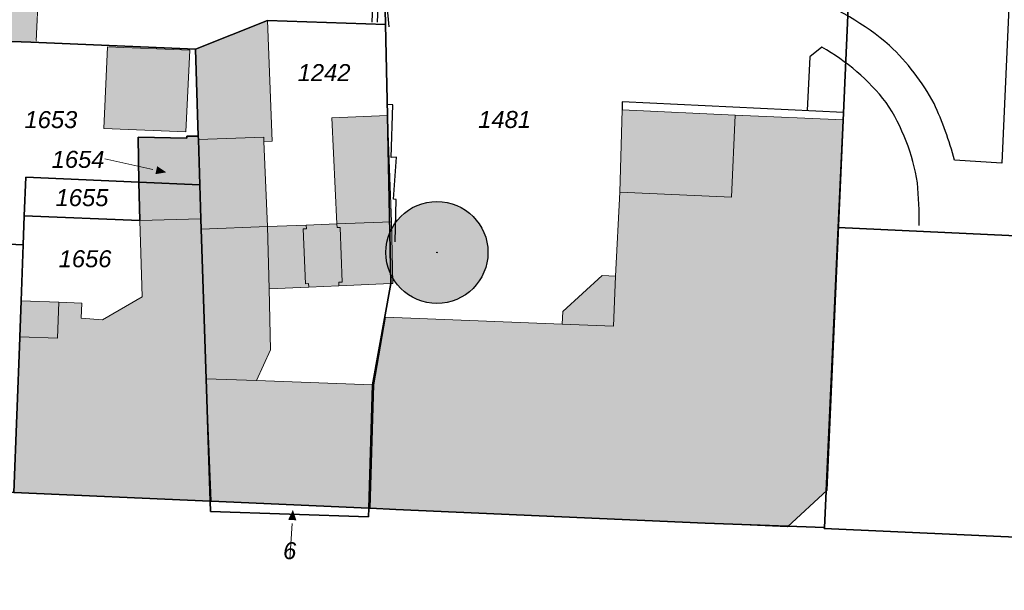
# Model space of a CAD drawing. Header units: metres. Extents: x 32338650 to 32340431, y 5701793 to 5703325.
# Tile 25 of 256: x 32339083 to 32339156, y 5702376 to 5702418. Entities that reach past the tile are written whole.
import ezdxf

# ---------------------------------------------------------------- set-up
doc = ezdxf.new("R2010")
doc.units = ezdxf.units.M
doc.header["$LTSCALE"] = 0.1
doc.layers.add('Keine', color=7, linetype='Continuous', lineweight=9)
for name, color, linetype, lineweight, true_color in [('LPB-BE-Flurstück_Grenze', 7, 'Continuous', 70, 0x004c99), ('LPB-BE-Flurstück_Nummer', 7, 'Continuous', 70, 0x004c99), ('LPB-BE-Gebäude', 7, 'Continuous', 70, 0x004c99), ('LPB-BE-Materialtrennung', 7, 'Continuous', 70, 0x004c99), ('LPB-BE-Straße', 7, 'Continuous', 70, 0x004c99), ('LPB-BE-Zaun', 7, 'Continuous', 70, 0x004c99), ('LPB-VEG-Baum_Bestand', 9, 'Continuous', 13, 0x808080)]:
    doc.layers.add(name, color=color, linetype=linetype, lineweight=lineweight, true_color=true_color)
doc.styles.add('Arial (italic)', font='ariali.ttf')

# ---------------------------------------------------------------- blocks, each defined once
blk = doc.blocks.new('2004')
at = {"layer": 'Keine', "color": 7, "linetype": 'Continuous'}
blk.add_solid([(0, 0), (0.75, -0.3), (0.75, 0.3)], dxfattribs=at)

msp = doc.modelspace()

# ---------------------------------------------------------------- hatches: boundary and pattern name
at = {"layer": 'LPB-BE-Gebäude', "linetype": 'Continuous', "lineweight": 0, "true_color": 0xc7c8ca}
h = msp.add_hatch(color=9, dxfattribs=at)
edge = h.paths.add_edge_path()
edge.add_line((32339068.458, 5702417.117), (32339084.353, 5702416.4232))
edge.add_line((32339084.353, 5702416.4232), (32339084.353, 5702416.611))
edge.add_line((32339084.353, 5702416.611), (32339084.48371, 5702416.611))
edge.add_line((32339084.48371, 5702416.611), (32339084.55646, 5702418.20501))
edge.add_arc((32339084.558, 5702418.305), 0.1, 177.3864593, 269.1202358, ccw=False)
edge.add_arc((32339084.558, 5702418.305), 0.1, 85.6529203, 177.3865505, ccw=False)
edge.add_line((32339084.56558, 5702418.40471), (32339085.08613, 5702429.809))
edge.add_arc((32339085.086, 5702429.909), 0.1, 177.38651, 270.0742229, ccw=False)
edge.add_arc((32339085.086, 5702429.909), 0.1, 84.6988971, 177.3865437, ccw=False)
edge.add_line((32339085.09524, 5702430.00857), (32339085.15176, 5702431.24688))
edge.add_line((32339085.15176, 5702431.24688), (32339086.952, 5702431.16471))
edge.add_line((32339086.952, 5702431.16471), (32339086.952, 5702431.284))
edge.add_line((32339086.952, 5702431.284), (32339087.07866, 5702431.284))
edge.add_line((32339087.07866, 5702431.284), (32339087.20003, 5702433.69514))
edge.add_arc((32339087.206, 5702433.82), 0.125, 177.1181868, 267.263877, ccw=False)
edge.add_arc((32339087.206, 5702433.82), 0.125, 86.97249, 177.1181884, ccw=False)
edge.add_line((32339087.2126, 5702433.94483), (32339087.37571, 5702437.185))
edge.add_line((32339087.37571, 5702437.185), (32339087.257, 5702437.185))
edge.add_line((32339087.257, 5702437.185), (32339087.257, 5702437.31322))
edge.add_line((32339087.257, 5702437.31322), (32339085.541, 5702437.42114))
edge.add_line((32339085.541, 5702437.42114), (32339085.541, 5702437.304))
edge.add_line((32339085.541, 5702437.304), (32339085.291, 5702437.304))
edge.add_line((32339085.291, 5702437.304), (32339085.291, 5702437.554))
edge.add_line((32339085.291, 5702437.554), (32339085.4218, 5702437.554))
edge.add_line((32339085.4218, 5702437.554), (32339085.63549, 5702442.15963))
edge.add_arc((32339085.648, 5702442.284), 0.125, 177.3435202, 264.2547648, ccw=False)
edge.add_arc((32339085.648, 5702442.284), 0.125, 90.4323299, 177.3436061, ccw=False)
edge.add_line((32339085.64706, 5702442.409), (32339086.23157, 5702455.007))
edge.add_line((32339086.23157, 5702455.007), (32339086.117, 5702455.007))
edge.add_line((32339086.117, 5702455.007), (32339086.117, 5702455.13772))
edge.add_line((32339086.117, 5702455.13772), (32339070.443, 5702455.85499))
edge.add_line((32339070.443, 5702455.85499), (32339070.443, 5702455.688))
edge.add_line((32339070.443, 5702455.688), (32339070.23947, 5702455.688))
edge.add_line((32339070.23947, 5702455.688), (32339068.458, 5702417.117))
h = msp.add_hatch(color=9, dxfattribs=at)
edge = h.paths.add_edge_path()
edge.add_line((32339068.458, 5702417.117), (32339084.353, 5702416.4232))
edge.add_line((32339084.353, 5702416.4232), (32339084.353, 5702416.611))
edge.add_line((32339084.353, 5702416.611), (32339084.48371, 5702416.611))
edge.add_line((32339084.48371, 5702416.611), (32339084.55646, 5702418.20501))
edge.add_arc((32339084.558, 5702418.305), 0.1, 177.3864593, 269.1202358, ccw=False)
edge.add_arc((32339084.558, 5702418.305), 0.1, 85.6529203, 177.3865505, ccw=False)
edge.add_line((32339084.56558, 5702418.40471), (32339085.08613, 5702429.809))
edge.add_arc((32339085.086, 5702429.909), 0.1, 177.38651, 270.0742229, ccw=False)
edge.add_arc((32339085.086, 5702429.909), 0.1, 84.6988971, 177.3865437, ccw=False)
edge.add_line((32339085.09524, 5702430.00857), (32339085.15176, 5702431.24688))
edge.add_line((32339085.15176, 5702431.24688), (32339086.952, 5702431.16471))
edge.add_line((32339086.952, 5702431.16471), (32339086.952, 5702431.284))
edge.add_line((32339086.952, 5702431.284), (32339087.07866, 5702431.284))
edge.add_line((32339087.07866, 5702431.284), (32339087.20003, 5702433.69514))
edge.add_arc((32339087.206, 5702433.82), 0.125, 177.1181868, 267.263877, ccw=False)
edge.add_arc((32339087.206, 5702433.82), 0.125, 86.97249, 177.1181884, ccw=False)
edge.add_line((32339087.2126, 5702433.94483), (32339087.37571, 5702437.185))
edge.add_line((32339087.37571, 5702437.185), (32339087.257, 5702437.185))
edge.add_line((32339087.257, 5702437.185), (32339087.257, 5702437.31322))
edge.add_line((32339087.257, 5702437.31322), (32339085.541, 5702437.42114))
edge.add_line((32339085.541, 5702437.42114), (32339085.541, 5702437.304))
edge.add_line((32339085.541, 5702437.304), (32339085.291, 5702437.304))
edge.add_line((32339085.291, 5702437.304), (32339085.291, 5702437.554))
edge.add_line((32339085.291, 5702437.554), (32339085.4218, 5702437.554))
edge.add_line((32339085.4218, 5702437.554), (32339085.63549, 5702442.15963))
edge.add_arc((32339085.648, 5702442.284), 0.125, 177.3435202, 264.2547648, ccw=False)
edge.add_arc((32339085.648, 5702442.284), 0.125, 90.4323299, 177.3436061, ccw=False)
edge.add_line((32339085.64706, 5702442.409), (32339086.23157, 5702455.007))
edge.add_line((32339086.23157, 5702455.007), (32339086.117, 5702455.007))
edge.add_line((32339086.117, 5702455.007), (32339086.117, 5702455.13772))
edge.add_line((32339086.117, 5702455.13772), (32339070.443, 5702455.85499))
edge.add_line((32339070.443, 5702455.85499), (32339070.443, 5702455.688))
edge.add_line((32339070.443, 5702455.688), (32339070.23947, 5702455.688))
edge.add_line((32339070.23947, 5702455.688), (32339068.458, 5702417.117))
for points in [[(32339101.214, 5702409.116), (32339101.826, 5702409.151), (32339101.489, 5702418.022), (32339096.179, 5702415.908), (32339096.387, 5702409.521), (32339096.395, 5702409.275), (32339101.197, 5702409.427), (32339101.214, 5702409.116)], [(32339101.214, 5702409.116), (32339101.826, 5702409.151), (32339101.489, 5702418.022), (32339096.179, 5702415.908), (32339096.387, 5702409.521), (32339096.395, 5702409.275), (32339101.197, 5702409.427), (32339101.214, 5702409.116)], [(32339089.44, 5702410.078), (32339095.481, 5702409.837), (32339095.762, 5702415.834), (32339089.714, 5702416.07), (32339089.44, 5702410.078)], [(32339089.44, 5702410.078), (32339095.481, 5702409.837), (32339095.762, 5702415.834), (32339089.714, 5702416.07), (32339089.44, 5702410.078)], [(32339127.557, 5702411.44), (32339127.37, 5702405.4), (32339135.59, 5702405.012), (32339135.84902, 5702411.06474), (32339127.557, 5702411.44)], [(32339127.557, 5702411.44), (32339127.37, 5702405.4), (32339135.59, 5702405.012), (32339135.84902, 5702411.06474), (32339127.557, 5702411.44)], [(32339106.219, 5702410.862), (32339106.58, 5702403.061), (32339110.589, 5702403.217), (32339110.289, 5702411.025), (32339106.219, 5702410.862)], [(32339106.219, 5702410.862), (32339106.58, 5702403.061), (32339110.589, 5702403.217), (32339110.289, 5702411.025), (32339106.219, 5702410.862)], [(32339109.016, 5702382.144), (32339110.913, 5702382.057), (32339133.638, 5702381.053), (32339139.701, 5702380.784), (32339142.623, 5702383.466), (32339143.82, 5702410.704), (32339135.84902, 5702411.06474), (32339135.59, 5702405.012), (32339127.37, 5702405.4), (32339127.067, 5702399.217), (32339126.906, 5702395.531), (32339123.139, 5702395.676), (32339110.161, 5702396.189), (32339109.297, 5702391.22), (32339109.016, 5702382.144)], [(32339109.016, 5702382.144), (32339110.913, 5702382.057), (32339133.638, 5702381.053), (32339139.701, 5702380.784), (32339142.623, 5702383.466), (32339143.82, 5702410.704), (32339135.84902, 5702411.06474), (32339135.59, 5702405.012), (32339127.37, 5702405.4), (32339127.067, 5702399.217), (32339126.906, 5702395.531), (32339123.139, 5702395.676), (32339110.161, 5702396.189), (32339109.297, 5702391.22), (32339109.016, 5702382.144)], [(32339091.961, 5702409.436), (32339092.025, 5702406.131), (32339092.09, 5702403.316), (32339096.584, 5702403.431), (32339096.503, 5702405.937), (32339096.395, 5702409.275), (32339096.387, 5702409.521), (32339095.556, 5702409.499), (32339095.56, 5702409.358), (32339091.961, 5702409.436)], [(32339091.961, 5702409.436), (32339092.025, 5702406.131), (32339092.09, 5702403.316), (32339096.584, 5702403.431), (32339096.503, 5702405.937), (32339096.395, 5702409.275), (32339096.387, 5702409.521), (32339095.556, 5702409.499), (32339095.56, 5702409.358), (32339091.961, 5702409.436)], [(32339096.609, 5702402.68), (32339101.469, 5702402.871), (32339101.214, 5702409.116), (32339101.197, 5702409.427), (32339096.395, 5702409.275), (32339096.503, 5702405.937), (32339096.584, 5702403.431), (32339096.609, 5702402.68)], [(32339104.508, 5702398.402), (32339104.499, 5702398.673), (32339104.278, 5702398.662), (32339104.103, 5702402.683), (32339104.333, 5702402.693), (32339104.325, 5702402.974), (32339101.469, 5702402.871), (32339101.214, 5702409.116), (32339101.197, 5702409.427), (32339096.395, 5702409.275), (32339096.503, 5702405.937), (32339096.584, 5702403.431), (32339096.609, 5702402.68), (32339096.967, 5702391.668), (32339097.349, 5702382.664), (32339108.916, 5702382.149), (32339109.016, 5702382.144), (32339109.297, 5702391.22), (32339109.197, 5702391.224), (32339100.674, 5702391.544), (32339101.708, 5702393.804), (32339101.59, 5702398.272), (32339104.508, 5702398.402)], [(32339096.609, 5702402.68), (32339101.469, 5702402.871), (32339101.214, 5702409.116), (32339101.197, 5702409.427), (32339096.395, 5702409.275), (32339096.503, 5702405.937), (32339096.584, 5702403.431), (32339096.609, 5702402.68)], [(32339104.508, 5702398.402), (32339104.499, 5702398.673), (32339104.278, 5702398.662), (32339104.103, 5702402.683), (32339104.333, 5702402.693), (32339104.325, 5702402.974), (32339101.469, 5702402.871), (32339101.214, 5702409.116), (32339101.197, 5702409.427), (32339096.395, 5702409.275), (32339096.503, 5702405.937), (32339096.584, 5702403.431), (32339096.609, 5702402.68), (32339096.967, 5702391.668), (32339097.349, 5702382.664), (32339108.916, 5702382.149), (32339109.016, 5702382.144), (32339109.297, 5702391.22), (32339109.197, 5702391.224), (32339100.674, 5702391.544), (32339101.708, 5702393.804), (32339101.59, 5702398.272), (32339104.508, 5702398.402)], [(32339097.349, 5702382.664), (32339096.967, 5702391.668), (32339096.609, 5702402.68), (32339096.584, 5702403.431), (32339092.09, 5702403.316), (32339092.27, 5702397.694), (32339089.359, 5702396.002), (32339087.792, 5702396.117), (32339087.828, 5702397.226), (32339086.14, 5702397.295), (32339083.362, 5702397.4), (32339083.264, 5702394.761), (32339083.261, 5702394.682), (32339082.825, 5702383.31), (32339097.259, 5702382.667), (32339097.349, 5702382.664)], [(32339097.349, 5702382.664), (32339096.967, 5702391.668), (32339096.609, 5702402.68), (32339096.584, 5702403.431), (32339092.09, 5702403.316), (32339092.27, 5702397.694), (32339089.359, 5702396.002), (32339087.792, 5702396.117), (32339087.828, 5702397.226), (32339086.14, 5702397.295), (32339083.362, 5702397.4), (32339083.264, 5702394.761), (32339083.261, 5702394.682), (32339082.825, 5702383.31), (32339097.259, 5702382.667), (32339097.349, 5702382.664)], [(32339106.975, 5702398.772), (32339106.724, 5702398.762), (32339106.733, 5702398.501), (32339110.553, 5702398.675), (32339110.703, 5702398.678), (32339110.589, 5702403.217), (32339106.58, 5702403.061), (32339106.589, 5702402.791), (32339106.819, 5702402.801), (32339106.975, 5702398.772)], [(32339106.975, 5702398.772), (32339106.724, 5702398.762), (32339106.733, 5702398.501), (32339110.553, 5702398.675), (32339110.703, 5702398.678), (32339110.589, 5702403.217), (32339106.58, 5702403.061), (32339106.589, 5702402.791), (32339106.819, 5702402.801), (32339106.975, 5702398.772)], [(32339096.609, 5702402.68), (32339096.967, 5702391.668), (32339100.674, 5702391.544), (32339101.708, 5702393.804), (32339101.59, 5702398.272), (32339101.469, 5702402.871), (32339096.609, 5702402.68)], [(32339096.609, 5702402.68), (32339096.967, 5702391.668), (32339100.674, 5702391.544), (32339101.708, 5702393.804), (32339101.59, 5702398.272), (32339101.469, 5702402.871), (32339096.609, 5702402.68)], [(32339101.469, 5702402.871), (32339101.59, 5702398.272), (32339104.508, 5702398.402), (32339104.499, 5702398.673), (32339104.278, 5702398.662), (32339104.103, 5702402.683), (32339104.333, 5702402.693), (32339104.325, 5702402.974), (32339101.469, 5702402.871)], [(32339101.469, 5702402.871), (32339101.59, 5702398.272), (32339104.508, 5702398.402), (32339104.499, 5702398.673), (32339104.278, 5702398.662), (32339104.103, 5702402.683), (32339104.333, 5702402.693), (32339104.325, 5702402.974), (32339101.469, 5702402.871)], [(32339104.333, 5702402.693), (32339104.103, 5702402.683), (32339104.278, 5702398.662), (32339104.499, 5702398.673), (32339104.508, 5702398.402), (32339106.733, 5702398.501), (32339106.724, 5702398.762), (32339106.975, 5702398.772), (32339106.819, 5702402.801), (32339106.589, 5702402.791), (32339106.58, 5702403.061), (32339104.325, 5702402.974), (32339104.333, 5702402.693)], [(32339104.333, 5702402.693), (32339104.103, 5702402.683), (32339104.278, 5702398.662), (32339104.499, 5702398.673), (32339104.508, 5702398.402), (32339106.733, 5702398.501), (32339106.724, 5702398.762), (32339106.975, 5702398.772), (32339106.819, 5702402.801), (32339106.589, 5702402.791), (32339106.58, 5702403.061), (32339104.325, 5702402.974), (32339104.333, 5702402.693)], [(32339123.139, 5702395.676), (32339126.906, 5702395.531), (32339127.067, 5702399.217), (32339126.068, 5702399.258), (32339123.178, 5702396.625), (32339123.139, 5702395.676)], [(32339123.139, 5702395.676), (32339126.906, 5702395.531), (32339127.067, 5702399.217), (32339126.068, 5702399.258), (32339123.178, 5702396.625), (32339123.139, 5702395.676)], [(32339083.264, 5702394.761), (32339086.031, 5702394.648), (32339086.14, 5702397.295), (32339083.362, 5702397.4), (32339083.264, 5702394.761)], [(32339083.264, 5702394.761), (32339086.031, 5702394.648), (32339086.14, 5702397.295), (32339083.362, 5702397.4), (32339083.264, 5702394.761)]]:
    msp.add_hatch(color=9, dxfattribs=at).paths.add_polyline_path(points)
at = {"layer": 'LPB-VEG-Baum_Bestand', "linetype": 'Continuous', "lineweight": 0, "true_color": 0x727430, "transparency": 33554572}
h = msp.add_hatch(color=67, dxfattribs=at)
edge = h.paths.add_edge_path()
edge.add_arc((32339113.93464, 5702400.95648), 3.75, 0, 360)
h = msp.add_hatch(color=67, dxfattribs=at)
edge = h.paths.add_edge_path()
edge.add_arc((32339113.935, 5702400.957), 3.75, 0, 360)
h = msp.add_hatch(color=67, dxfattribs=at)
edge = h.paths.add_edge_path()
edge.add_arc((32339113.935, 5702400.957), 0.02106, 0, 360)

# ---------------------------------------------------------------- linework, layer by layer
at = {"layer": 'LPB-BE-Flurstück_Grenze', "color": 253, "linetype": 'Continuous', "lineweight": 25, "true_color": 0xadadad, "transparency": 33554687, "flags": 128}
for points in [[(32339142.408, 5702380.663), (32339226.341, 5702376.845), (32339314.498, 5702452.826), (32339315.432, 5702471.864), (32339316.604, 5702497.365), (32339256.317, 5702500.053), (32339259.259, 5702492.154), (32339258.957, 5702485.531), (32339257.57, 5702454.864), (32339245.673, 5702455.403), (32339226.705, 5702456.263), (32339221.131, 5702456.512), (32339221.033, 5702454.374), (32339221.031, 5702454.314), (32339219.705, 5702425.386), (32339219.366, 5702417.854), (32339218.654, 5702402.201), (32339184.675, 5702403.797), (32339179.122, 5702404.055), (32339178.991, 5702401.118), (32339143.425, 5702402.789), (32339142.411, 5702380.723), (32339142.408, 5702380.663)], [(32339142.408, 5702380.663), (32339226.341, 5702376.845), (32339314.498, 5702452.826), (32339315.432, 5702471.864), (32339316.604, 5702497.365), (32339256.317, 5702500.053), (32339259.259, 5702492.154), (32339258.957, 5702485.531), (32339257.57, 5702454.864), (32339245.673, 5702455.403), (32339226.705, 5702456.263), (32339221.131, 5702456.512), (32339221.033, 5702454.374), (32339221.031, 5702454.314), (32339219.705, 5702425.386), (32339219.366, 5702417.854), (32339218.654, 5702402.201), (32339184.675, 5702403.797), (32339179.122, 5702404.055), (32339178.991, 5702401.118), (32339143.425, 5702402.789), (32339142.411, 5702380.723), (32339142.408, 5702380.663)], [(32339143.425, 5702402.789), (32339178.991, 5702401.118), (32339179.122, 5702404.055), (32339184.675, 5702403.797), (32339218.654, 5702402.201), (32339219.366, 5702417.854), (32339219.705, 5702425.386), (32339221.031, 5702454.314), (32339221.033, 5702454.374), (32339221.131, 5702456.512), (32339221.546, 5702465.672), (32339221.551, 5702465.792), (32339212.352, 5702466.22), (32339162.709, 5702468.469), (32339162.298, 5702456.977), (32339145.957, 5702457.718), (32339144.246, 5702420.639), (32339143.787, 5702410.66), (32339143.425, 5702402.789)], [(32339143.425, 5702402.789), (32339178.991, 5702401.118), (32339179.122, 5702404.055), (32339184.675, 5702403.797), (32339218.654, 5702402.201), (32339219.366, 5702417.854), (32339219.705, 5702425.386), (32339221.031, 5702454.314), (32339221.033, 5702454.374), (32339221.131, 5702456.512), (32339221.546, 5702465.672), (32339221.551, 5702465.792), (32339212.352, 5702466.22), (32339162.709, 5702468.469), (32339162.298, 5702456.977), (32339145.957, 5702457.718), (32339144.246, 5702420.639), (32339143.787, 5702410.66), (32339143.425, 5702402.789)], [(32339145.957, 5702457.718), (32339128.177, 5702458.528), (32339109.239, 5702459.386), (32339108.29, 5702459.425), (32339108.218, 5702457.927), (32339102.116, 5702458.208), (32339070.422, 5702459.64), (32339068.458, 5702417.117), (32339081.932, 5702416.493), (32339084.082, 5702416.435), (32339096.179, 5702415.908), (32339101.489, 5702418.022), (32339110.143, 5702417.717), (32339110.043, 5702422.114), (32339144.246, 5702420.639), (32339145.957, 5702457.718)], [(32339145.957, 5702457.718), (32339128.177, 5702458.528), (32339109.239, 5702459.386), (32339108.29, 5702459.425), (32339108.218, 5702457.927), (32339102.116, 5702458.208), (32339070.422, 5702459.64), (32339068.458, 5702417.117), (32339081.932, 5702416.493), (32339084.082, 5702416.435), (32339096.179, 5702415.908), (32339101.489, 5702418.022), (32339110.143, 5702417.717), (32339110.043, 5702422.114), (32339144.246, 5702420.639), (32339145.957, 5702457.718)], [(32339110.553, 5702398.675), (32339109.197, 5702391.224), (32339108.916, 5702382.149), (32339109.016, 5702382.144), (32339110.913, 5702382.057), (32339133.638, 5702381.053), (32339142.411, 5702380.723), (32339143.425, 5702402.789), (32339143.787, 5702410.66), (32339144.246, 5702420.639), (32339110.043, 5702422.114), (32339110.143, 5702417.717), (32339110.289, 5702411.025), (32339110.553, 5702398.675)], [(32339110.553, 5702398.675), (32339109.197, 5702391.224), (32339108.916, 5702382.149), (32339109.016, 5702382.144), (32339110.913, 5702382.057), (32339133.638, 5702381.053), (32339142.411, 5702380.723), (32339143.425, 5702402.789), (32339143.787, 5702410.66), (32339144.246, 5702420.639), (32339110.043, 5702422.114), (32339110.143, 5702417.717), (32339110.289, 5702411.025), (32339110.553, 5702398.675)], [(32339097.349, 5702382.664), (32339108.916, 5702382.149), (32339109.197, 5702391.224), (32339110.553, 5702398.675), (32339110.289, 5702411.025), (32339110.143, 5702417.717), (32339101.489, 5702418.022), (32339096.179, 5702415.908), (32339096.387, 5702409.521), (32339096.395, 5702409.275), (32339096.503, 5702405.937), (32339096.584, 5702403.431), (32339096.609, 5702402.68), (32339096.967, 5702391.668), (32339097.259, 5702382.667), (32339097.349, 5702382.664)], [(32339097.349, 5702382.664), (32339108.916, 5702382.149), (32339109.197, 5702391.224), (32339110.553, 5702398.675), (32339110.289, 5702411.025), (32339110.143, 5702417.717), (32339101.489, 5702418.022), (32339096.179, 5702415.908), (32339096.387, 5702409.521), (32339096.395, 5702409.275), (32339096.503, 5702405.937), (32339096.584, 5702403.431), (32339096.609, 5702402.68), (32339096.967, 5702391.668), (32339097.259, 5702382.667), (32339097.349, 5702382.664)], [(32339067.597, 5702398.287), (32339079.462, 5702397.71), (32339079.655, 5702401.695), (32339083.52, 5702401.506), (32339083.598, 5702403.655), (32339083.705, 5702406.503), (32339092.025, 5702406.131), (32339091.961, 5702409.436), (32339095.56, 5702409.358), (32339095.556, 5702409.499), (32339096.387, 5702409.521), (32339096.179, 5702415.908), (32339084.082, 5702416.435), (32339081.932, 5702416.493), (32339068.458, 5702417.117), (32339067.744, 5702401.619), (32339067.598, 5702398.307), (32339067.597, 5702398.287)], [(32339067.597, 5702398.287), (32339079.462, 5702397.71), (32339079.655, 5702401.695), (32339083.52, 5702401.506), (32339083.598, 5702403.655), (32339083.705, 5702406.503), (32339092.025, 5702406.131), (32339091.961, 5702409.436), (32339095.56, 5702409.358), (32339095.556, 5702409.499), (32339096.387, 5702409.521), (32339096.179, 5702415.908), (32339084.082, 5702416.435), (32339081.932, 5702416.493), (32339068.458, 5702417.117), (32339067.744, 5702401.619), (32339067.598, 5702398.307), (32339067.597, 5702398.287)], [(32339096.503, 5702405.937), (32339096.395, 5702409.275), (32339096.387, 5702409.521), (32339095.556, 5702409.499), (32339095.56, 5702409.358), (32339091.961, 5702409.436), (32339092.025, 5702406.131), (32339096.503, 5702405.937)], [(32339096.503, 5702405.937), (32339096.395, 5702409.275), (32339096.387, 5702409.521), (32339095.556, 5702409.499), (32339095.56, 5702409.358), (32339091.961, 5702409.436), (32339092.025, 5702406.131), (32339096.503, 5702405.937)], [(32339097.259, 5702382.667), (32339096.967, 5702391.668), (32339096.609, 5702402.68), (32339096.584, 5702403.431), (32339096.503, 5702405.937), (32339092.025, 5702406.131), (32339092.09, 5702403.316), (32339083.598, 5702403.655), (32339083.52, 5702401.506), (32339083.362, 5702397.4), (32339083.264, 5702394.761), (32339083.261, 5702394.682), (32339082.825, 5702383.31), (32339097.259, 5702382.667)], [(32339097.259, 5702382.667), (32339096.967, 5702391.668), (32339096.609, 5702402.68), (32339096.584, 5702403.431), (32339096.503, 5702405.937), (32339092.025, 5702406.131), (32339092.09, 5702403.316), (32339083.598, 5702403.655), (32339083.52, 5702401.506), (32339083.362, 5702397.4), (32339083.264, 5702394.761), (32339083.261, 5702394.682), (32339082.825, 5702383.31), (32339097.259, 5702382.667)], [(32339092.09, 5702403.316), (32339092.025, 5702406.131), (32339083.705, 5702406.503), (32339083.598, 5702403.655), (32339092.09, 5702403.316)], [(32339092.09, 5702403.316), (32339092.025, 5702406.131), (32339083.705, 5702406.503), (32339083.598, 5702403.655), (32339092.09, 5702403.316)], [(32339066.932, 5702384.013), (32339082.825, 5702383.31), (32339083.261, 5702394.682), (32339083.264, 5702394.761), (32339083.362, 5702397.4), (32339083.52, 5702401.506), (32339079.655, 5702401.695), (32339079.462, 5702397.71), (32339067.597, 5702398.287), (32339066.932, 5702384.013)], [(32339066.932, 5702384.013), (32339082.825, 5702383.31), (32339083.261, 5702394.682), (32339083.264, 5702394.761), (32339083.362, 5702397.4), (32339083.52, 5702401.506), (32339079.655, 5702401.695), (32339079.462, 5702397.71), (32339067.597, 5702398.287), (32339066.932, 5702384.013)], [(32339242.542, 5702376.11), (32339226.341, 5702376.845), (32339142.408, 5702380.663), (32339142.411, 5702380.723), (32339133.638, 5702381.053), (32339110.913, 5702382.057), (32339109.016, 5702382.144), (32339108.916, 5702382.149), (32339108.899, 5702381.509), (32339097.287, 5702381.896), (32339097.259, 5702382.667), (32339082.825, 5702383.31), (32339066.932, 5702384.013), (32338995.758, 5702387.357)], [(32339242.542, 5702376.11), (32339226.341, 5702376.845), (32339142.408, 5702380.663), (32339142.411, 5702380.723), (32339133.638, 5702381.053), (32339110.913, 5702382.057), (32339109.016, 5702382.144), (32339108.916, 5702382.149), (32339108.899, 5702381.509), (32339097.287, 5702381.896), (32339097.259, 5702382.667), (32339082.825, 5702383.31), (32339066.932, 5702384.013), (32338995.758, 5702387.357)], [(32339108.899, 5702381.509), (32339108.916, 5702382.149), (32339097.349, 5702382.664), (32339097.259, 5702382.667), (32339097.287, 5702381.896), (32339108.899, 5702381.509)], [(32339108.899, 5702381.509), (32339108.916, 5702382.149), (32339097.349, 5702382.664), (32339097.259, 5702382.667), (32339097.287, 5702381.896), (32339108.899, 5702381.509)]]:
    msp.add_lwpolyline(points, dxfattribs=at)
at = {"layer": 'LPB-BE-Flurstück_Nummer', "color": 252, "linetype": 'Continuous', "lineweight": 5, "true_color": 0x888888}
for p, q in [((32339093.05901, 5702407.06329), (32339089.515, 5702407.837)), ((32339093.05901, 5702407.06329), (32339089.515, 5702407.837)), ((32339103.28127, 5702381.02916), (32339103.108, 5702378.399)), ((32339103.28127, 5702381.02916), (32339103.108, 5702378.399))]:
    msp.add_line(p, q, dxfattribs=at)
at = {"layer": 'LPB-BE-Gebäude', "color": 7, "linetype": 'Continuous', "lineweight": 9}
msp.add_line((32339084.478, 5702416.486), (32339085.15176, 5702431.24688), dxfattribs=at)
msp.add_line((32339084.478, 5702416.486), (32339085.15176, 5702431.24688), dxfattribs=at)
at = {"layer": 'LPB-BE-Gebäude', "color": 7, "linetype": 'Continuous', "lineweight": 9, "flags": 128}
for points in [[(32339101.214, 5702409.116), (32339101.826, 5702409.151), (32339101.489, 5702418.022), (32339096.179, 5702415.908), (32339096.387, 5702409.521), (32339096.395, 5702409.275), (32339101.197, 5702409.427), (32339101.214, 5702409.116)], [(32339101.214, 5702409.116), (32339101.826, 5702409.151), (32339101.489, 5702418.022), (32339096.179, 5702415.908), (32339096.387, 5702409.521), (32339096.395, 5702409.275), (32339101.197, 5702409.427), (32339101.214, 5702409.116)], [(32339089.44, 5702410.078), (32339095.481, 5702409.837), (32339095.762, 5702415.834), (32339089.714, 5702416.07), (32339089.44, 5702410.078)], [(32339089.44, 5702410.078), (32339095.481, 5702409.837), (32339095.762, 5702415.834), (32339089.714, 5702416.07), (32339089.44, 5702410.078)], [(32339127.557, 5702411.44), (32339127.37, 5702405.4), (32339135.59, 5702405.012), (32339135.84902, 5702411.06474), (32339127.557, 5702411.44)], [(32339127.557, 5702411.44), (32339127.37, 5702405.4), (32339135.59, 5702405.012), (32339135.84902, 5702411.06474), (32339127.557, 5702411.44)], [(32339106.219, 5702410.862), (32339106.58, 5702403.061), (32339110.589, 5702403.217), (32339110.289, 5702411.025), (32339106.219, 5702410.862)], [(32339106.219, 5702410.862), (32339106.58, 5702403.061), (32339110.589, 5702403.217), (32339110.289, 5702411.025), (32339106.219, 5702410.862)], [(32339109.016, 5702382.144), (32339110.913, 5702382.057), (32339133.638, 5702381.053), (32339139.701, 5702380.784), (32339142.623, 5702383.466), (32339143.82, 5702410.704), (32339135.84902, 5702411.06474), (32339135.59, 5702405.012), (32339127.37, 5702405.4), (32339127.067, 5702399.217), (32339126.906, 5702395.531), (32339123.139, 5702395.676), (32339110.161, 5702396.189), (32339109.297, 5702391.22), (32339109.016, 5702382.144)], [(32339109.016, 5702382.144), (32339110.913, 5702382.057), (32339133.638, 5702381.053), (32339139.701, 5702380.784), (32339142.623, 5702383.466), (32339143.82, 5702410.704), (32339135.84902, 5702411.06474), (32339135.59, 5702405.012), (32339127.37, 5702405.4), (32339127.067, 5702399.217), (32339126.906, 5702395.531), (32339123.139, 5702395.676), (32339110.161, 5702396.189), (32339109.297, 5702391.22), (32339109.016, 5702382.144)], [(32339091.961, 5702409.436), (32339092.025, 5702406.131), (32339092.09, 5702403.316), (32339096.584, 5702403.431), (32339096.503, 5702405.937), (32339096.395, 5702409.275), (32339096.387, 5702409.521), (32339095.556, 5702409.499), (32339095.56, 5702409.358), (32339091.961, 5702409.436)], [(32339091.961, 5702409.436), (32339092.025, 5702406.131), (32339092.09, 5702403.316), (32339096.584, 5702403.431), (32339096.503, 5702405.937), (32339096.395, 5702409.275), (32339096.387, 5702409.521), (32339095.556, 5702409.499), (32339095.56, 5702409.358), (32339091.961, 5702409.436)], [(32339096.609, 5702402.68), (32339101.469, 5702402.871), (32339101.214, 5702409.116), (32339101.197, 5702409.427), (32339096.395, 5702409.275), (32339096.503, 5702405.937), (32339096.584, 5702403.431), (32339096.609, 5702402.68)], [(32339104.508, 5702398.402), (32339104.499, 5702398.673), (32339104.278, 5702398.662), (32339104.103, 5702402.683), (32339104.333, 5702402.693), (32339104.325, 5702402.974), (32339101.469, 5702402.871), (32339101.214, 5702409.116), (32339101.197, 5702409.427), (32339096.395, 5702409.275), (32339096.503, 5702405.937), (32339096.584, 5702403.431), (32339096.609, 5702402.68), (32339096.967, 5702391.668), (32339097.349, 5702382.664), (32339108.916, 5702382.149), (32339109.016, 5702382.144), (32339109.297, 5702391.22), (32339109.197, 5702391.224), (32339100.674, 5702391.544), (32339101.708, 5702393.804), (32339101.59, 5702398.272), (32339104.508, 5702398.402)], [(32339096.609, 5702402.68), (32339101.469, 5702402.871), (32339101.214, 5702409.116), (32339101.197, 5702409.427), (32339096.395, 5702409.275), (32339096.503, 5702405.937), (32339096.584, 5702403.431), (32339096.609, 5702402.68)], [(32339104.508, 5702398.402), (32339104.499, 5702398.673), (32339104.278, 5702398.662), (32339104.103, 5702402.683), (32339104.333, 5702402.693), (32339104.325, 5702402.974), (32339101.469, 5702402.871), (32339101.214, 5702409.116), (32339101.197, 5702409.427), (32339096.395, 5702409.275), (32339096.503, 5702405.937), (32339096.584, 5702403.431), (32339096.609, 5702402.68), (32339096.967, 5702391.668), (32339097.349, 5702382.664), (32339108.916, 5702382.149), (32339109.016, 5702382.144), (32339109.297, 5702391.22), (32339109.197, 5702391.224), (32339100.674, 5702391.544), (32339101.708, 5702393.804), (32339101.59, 5702398.272), (32339104.508, 5702398.402)], [(32339097.349, 5702382.664), (32339096.967, 5702391.668), (32339096.609, 5702402.68), (32339096.584, 5702403.431), (32339092.09, 5702403.316), (32339092.27, 5702397.694), (32339089.359, 5702396.002), (32339087.792, 5702396.117), (32339087.828, 5702397.226), (32339086.14, 5702397.295), (32339083.362, 5702397.4), (32339083.264, 5702394.761), (32339083.261, 5702394.682), (32339082.825, 5702383.31), (32339097.259, 5702382.667), (32339097.349, 5702382.664)], [(32339097.349, 5702382.664), (32339096.967, 5702391.668), (32339096.609, 5702402.68), (32339096.584, 5702403.431), (32339092.09, 5702403.316), (32339092.27, 5702397.694), (32339089.359, 5702396.002), (32339087.792, 5702396.117), (32339087.828, 5702397.226), (32339086.14, 5702397.295), (32339083.362, 5702397.4), (32339083.264, 5702394.761), (32339083.261, 5702394.682), (32339082.825, 5702383.31), (32339097.259, 5702382.667), (32339097.349, 5702382.664)], [(32339106.975, 5702398.772), (32339106.724, 5702398.762), (32339106.733, 5702398.501), (32339110.553, 5702398.675), (32339110.703, 5702398.678), (32339110.589, 5702403.217), (32339106.58, 5702403.061), (32339106.589, 5702402.791), (32339106.819, 5702402.801), (32339106.975, 5702398.772)], [(32339106.975, 5702398.772), (32339106.724, 5702398.762), (32339106.733, 5702398.501), (32339110.553, 5702398.675), (32339110.703, 5702398.678), (32339110.589, 5702403.217), (32339106.58, 5702403.061), (32339106.589, 5702402.791), (32339106.819, 5702402.801), (32339106.975, 5702398.772)], [(32339096.609, 5702402.68), (32339096.967, 5702391.668), (32339100.674, 5702391.544), (32339101.708, 5702393.804), (32339101.59, 5702398.272), (32339101.469, 5702402.871), (32339096.609, 5702402.68)], [(32339096.609, 5702402.68), (32339096.967, 5702391.668), (32339100.674, 5702391.544), (32339101.708, 5702393.804), (32339101.59, 5702398.272), (32339101.469, 5702402.871), (32339096.609, 5702402.68)], [(32339101.469, 5702402.871), (32339101.59, 5702398.272), (32339104.508, 5702398.402), (32339104.499, 5702398.673), (32339104.278, 5702398.662), (32339104.103, 5702402.683), (32339104.333, 5702402.693), (32339104.325, 5702402.974), (32339101.469, 5702402.871)], [(32339101.469, 5702402.871), (32339101.59, 5702398.272), (32339104.508, 5702398.402), (32339104.499, 5702398.673), (32339104.278, 5702398.662), (32339104.103, 5702402.683), (32339104.333, 5702402.693), (32339104.325, 5702402.974), (32339101.469, 5702402.871)], [(32339104.333, 5702402.693), (32339104.103, 5702402.683), (32339104.278, 5702398.662), (32339104.499, 5702398.673), (32339104.508, 5702398.402), (32339106.733, 5702398.501), (32339106.724, 5702398.762), (32339106.975, 5702398.772), (32339106.819, 5702402.801), (32339106.589, 5702402.791), (32339106.58, 5702403.061), (32339104.325, 5702402.974), (32339104.333, 5702402.693)], [(32339104.333, 5702402.693), (32339104.103, 5702402.683), (32339104.278, 5702398.662), (32339104.499, 5702398.673), (32339104.508, 5702398.402), (32339106.733, 5702398.501), (32339106.724, 5702398.762), (32339106.975, 5702398.772), (32339106.819, 5702402.801), (32339106.589, 5702402.791), (32339106.58, 5702403.061), (32339104.325, 5702402.974), (32339104.333, 5702402.693)], [(32339123.139, 5702395.676), (32339126.906, 5702395.531), (32339127.067, 5702399.217), (32339126.068, 5702399.258), (32339123.178, 5702396.625), (32339123.139, 5702395.676)], [(32339123.139, 5702395.676), (32339126.906, 5702395.531), (32339127.067, 5702399.217), (32339126.068, 5702399.258), (32339123.178, 5702396.625), (32339123.139, 5702395.676)], [(32339083.264, 5702394.761), (32339086.031, 5702394.648), (32339086.14, 5702397.295), (32339083.362, 5702397.4), (32339083.264, 5702394.761)], [(32339083.264, 5702394.761), (32339086.031, 5702394.648), (32339086.14, 5702397.295), (32339083.362, 5702397.4), (32339083.264, 5702394.761)]]:
    msp.add_lwpolyline(points, dxfattribs=at)
at = {"layer": 'LPB-BE-Materialtrennung', "color": 7, "linetype": 'Continuous', "lineweight": 25, "flags": 128}
for points in [[(32339145.617, 5702457.834), (32339122.034, 5702458.935), (32339121.974, 5702458.602), (32339121.549, 5702458.623), (32339121.536, 5702458.947), (32339108.464, 5702459.589), (32339108.411, 5702458.002), (32339094.654, 5702458.59), (32339094.613, 5702457.696), (32339139.784, 5702456.018), (32339138.558, 5702422.579), (32339106.752, 5702423.794), (32339106.664, 5702421.757), (32339109.298, 5702421.634), (32339109.144, 5702417.905)], [(32339145.617, 5702457.834), (32339157.663, 5702457.291), (32339156.816, 5702437.607), (32339156.76, 5702436.448), (32339155.453, 5702407.525)], [(32339143.82, 5702410.704), (32339143.817, 5702411.255), (32339127.54, 5702412.023), (32339127.557, 5702411.44)], [(32339110.857, 5702401.727), (32339110.928, 5702404.846), (32339110.741, 5702404.878), (32339110.954, 5702407.955), (32339110.566, 5702407.944), (32339110.701, 5702411.808), (32339110.226, 5702411.837)]]:
    msp.add_lwpolyline(points, dxfattribs=at)
for points in [[(32339155.453, 5702407.525), (32339151.974, 5702407.755, 0.04363009), (32339150.477, 5702411.91, 0.07762234), (32339147.208, 5702416.179, 0.08544684), (32339140.981, 5702419.858, 0.06311604), (32339138.589, 5702420.436), (32339132.07, 5702420.812), (32339128.066, 5702420.995), (32339110.011, 5702421.805), (32339110.394, 5702417.554)], [(32339149.38064, 5702402.94794, 0.02453724), (32339149.252, 5702406.082, 0.10786833), (32339146.962, 5702411.976, 0.10128387), (32339142.223, 5702416.05), (32339141.349, 5702415.338), (32339141.151, 5702411.393)]]:
    msp.add_lwpolyline(points, format="xyb", dxfattribs=at)
at = {"layer": 'LPB-BE-Straße', "color": 250, "linetype": 'Continuous', "lineweight": 25, "true_color": 0x333333, "transparency": 33554687, "flags": 128}
msp.add_lwpolyline([(32339242.542, 5702376.11), (32339226.341, 5702376.845), (32339142.408, 5702380.663), (32339142.411, 5702380.723), (32339133.638, 5702381.053), (32339110.913, 5702382.057), (32339109.016, 5702382.144), (32339108.916, 5702382.149), (32339108.899, 5702381.509), (32339097.287, 5702381.896), (32339097.259, 5702382.667), (32339082.825, 5702383.31), (32339066.932, 5702384.013), (32338995.758, 5702387.357)], dxfattribs=at)
at = {"layer": 'LPB-BE-Zaun', "color": 7, "linetype": 'Continuous', "lineweight": 25, "transparency": 33554687, "flags": 128}
msp.add_lwpolyline([(32339094.748, 5702458.414), (32339108.438, 5702457.778), (32339108.564, 5702459.332), (32339145.531, 5702457.571), (32339144.032, 5702426.413), (32339144.386, 5702426.409), (32339144.178, 5702420.772), (32339109.727, 5702422.283), (32339109.528, 5702417.896)], dxfattribs=at)
at = {"layer": 'LPB-VEG-Baum_Bestand', "color": 67, "linetype": 'Continuous', "lineweight": 30, "true_color": 0x727430, "transparency": 33554636}
for centre, radius in [((32339113.93464, 5702400.95648), 3.75), ((32339113.935, 5702400.957), 3.75), ((32339113.935, 5702400.957), 0.02106)]:
    msp.add_circle(centre, radius, dxfattribs=at)

# ---------------------------------------------------------------- block references
at = {"layer": 'LPB-BE-Flurstück_Nummer', "color": 252, "true_color": 0x888888}
for p, rotation in [((32339094.036, 5702406.85), 167.6847259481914), ((32339094.036, 5702406.85), 167.6847259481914), ((32339103.347, 5702382.027), 266.230999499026), ((32339103.347, 5702382.027), 266.230999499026)]:
    msp.add_blockref('2004', p, dxfattribs=dict(at, rotation=rotation))

# ---------------------------------------------------------------- texts
at = {"layer": 'LPB-BE-Flurstück_Nummer', "color": 252, "true_color": 0x888888, "char_height": 1.25, "attachment_point": 2, "line_spacing_factor": 1.004016, "style": 'Arial (italic)'}
for s, insert, width in [('1242', (32339105.639, 5702414.808), 5.44875), ('1242', (32339105.639, 5702414.808), 5.44875), ('1653', (32339085.556, 5702411.353), 5.435625), ('1653', (32339085.556, 5702411.353), 5.435625), ('1481', (32339118.907, 5702411.361), 5.233125), ('1481', (32339118.907, 5702411.361), 5.233125), ('1654', (32339087.553, 5702408.43), 5.401875), ('1654', (32339087.553, 5702408.43), 5.401875), ('1655', (32339087.841, 5702405.614), 5.476875), ('1655', (32339087.841, 5702405.614), 5.476875), ('1656', (32339088.066, 5702401.118), 5.46375), ('1656', (32339088.066, 5702401.118), 5.46375), ('6', (32339103.108, 5702379.649), 1.2675), ('6', (32339103.108, 5702379.649), 1.2675)]:
    msp.add_mtext(s, dxfattribs=dict(at, insert=insert, width=width))

doc.saveas('drawing.dxf')
